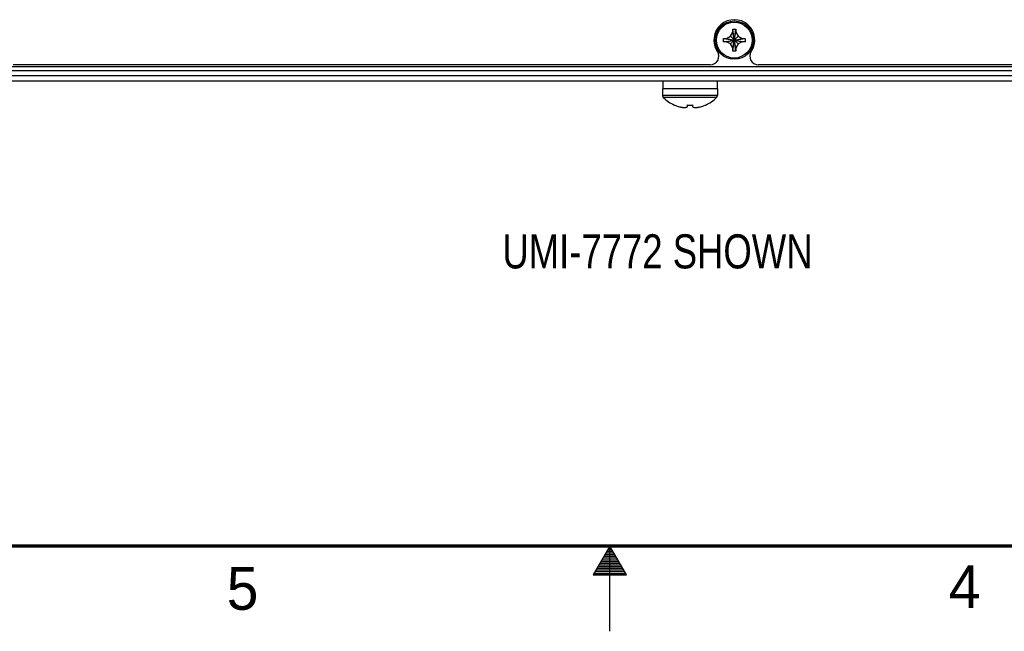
# Model space of a CAD drawing. Header units: inches. Extents: x 0 to 34, y 0 to 22.
# Tile 4 of 89: x 13.5 to 19.3, y 0 to 3.6. Entities that reach past the tile are written whole.
import ezdxf

# ---------------------------------------------------------------- set-up
doc = ezdxf.new("R2010")
doc.units = ezdxf.units.IN
doc.header["$LTSCALE"] = 1.87
doc.header["$MEASUREMENT"] = 0
doc.layers.get('0').update_dxf_attribs({"linetype": 'CONTINUOUS'})
doc.layers.add('DETAIL', color=7, linetype='CONTINUOUS')
doc.styles.get("Standard").update_dxf_attribs({"font": 'txt', "width": 0.8})

msp = doc.modelspace()

# ---------------------------------------------------------------- linework, layer by layer
at = {"color": 7, "linetype": 'CONTINUOUS'}
for p, q in [((17.7215, 3.531), (17.7395, 3.531)), ((17.7215, 3.513), (17.7215, 3.531)), ((17.7395, 3.403), (17.7215, 3.531)), ((17.7215, 3.403), (17.7395, 3.531)), ((17.7395, 3.531), (17.7395, 3.513)), ((17.6665, 3.458), (17.7945, 3.476)), ((17.6665, 3.476), (17.6845, 3.476)), ((17.6665, 3.476), (17.7945, 3.458)), ((17.6665, 3.458), (17.6665, 3.476)), ((17.6845, 3.476), (17.708, 3.4895)), ((17.6845, 3.458), (17.7765, 3.476)), ((17.6845, 3.476), (17.7765, 3.458)), ((17.708, 3.4895), (17.7215, 3.513)), ((17.708, 3.4895), (17.7531, 3.4444)), ((17.708, 3.4444), (17.7531, 3.4895)), ((17.7395, 3.421), (17.7215, 3.513)), ((17.7215, 3.421), (17.7395, 3.513)), ((17.7395, 3.513), (17.7531, 3.4895)), ((17.7531, 3.4895), (17.7765, 3.476)), ((17.7765, 3.476), (17.7945, 3.476)), ((17.7945, 3.476), (17.7945, 3.458)), ((17.6845, 3.458), (17.6665, 3.458)), ((17.708, 3.4444), (17.6845, 3.458)), ((17.7215, 3.421), (17.708, 3.4444)), ((17.7215, 3.403), (17.7215, 3.421)), ((17.7531, 3.4444), (17.7395, 3.421)), ((17.7395, 3.421), (17.7395, 3.403)), ((17.7765, 3.458), (17.7531, 3.4444)), ((17.7945, 3.458), (17.7765, 3.458)), ((17.7395, 3.403), (17.7215, 3.403)), ((12.7405, 3.312), (22.7205, 3.312)), ((17.5896, 3.322), (13.5015, 3.322)), ((21.9596, 3.322), (17.8715, 3.322)), ((22.7305, 3.287), (12.7305, 3.287)), ((22.7305, 3.257), (12.7305, 3.257)), ((22.7305, 3.227), (12.7305, 3.227)), ((17.6315, 3.182), (17.3095, 3.182)), ((17.3095, 3.182), (17.3095, 3.1417)), ((17.3105, 3.227), (17.3105, 3.182)), ((17.6305, 3.227), (17.6305, 3.182)), ((17.6315, 3.182), (17.6315, 3.1417)), ((17.6315, 3.1417), (17.3095, 3.1417)), ((17.6271, 3.131), (17.314, 3.131)), ((17.4555, 3.076), (17.4555, 3.0863)), ((17.4855, 3.0863), (17.4855, 3.076))]:
    msp.add_line(p, q, dxfattribs=at)
at = {"color": 2, "linetype": 'CONTINUOUS'}
for p, q in [((17, 0.5), (16.902, 0.3303)), ((16.9827, 0.47), (17.0173, 0.47)), ((16.9885, 0.48), (17.0116, 0.48)), ((16.9942, 0.49), (17.0058, 0.49)), ((17.098, 0.3303), (17, 0.5)), ((17, 0), (17, 0.5)), ((16.9481, 0.41), (17.052, 0.41)), ((16.9538, 0.42), (17.0462, 0.42)), ((16.9596, 0.43), (17.0404, 0.43)), ((16.9654, 0.44), (17.0347, 0.44)), ((16.9712, 0.45), (17.0289, 0.45)), ((16.9769, 0.46), (17.0231, 0.46)), ((16.9134, 0.35), (17.0866, 0.35)), ((16.9192, 0.36), (17.0808, 0.36)), ((16.925, 0.37), (17.0751, 0.37)), ((16.9307, 0.38), (17.0693, 0.38)), ((16.9365, 0.39), (17.0635, 0.39)), ((16.9423, 0.4), (17.0578, 0.4)), ((16.902, 0.3303), (17.098, 0.3303)), ((16.9076, 0.34), (17.0924, 0.34))]:
    msp.add_line(p, q, dxfattribs=at)
at = {"color": 7, "linetype": 'CONTINUOUS', "const_width": 0.02}
msp.add_lwpolyline([(0.5, 0.5), (33.5, 0.5)], dxfattribs=at)
at = {"color": 7, "linetype": 'CONTINUOUS'}
for radius in [0.1125, 0.105]:
    msp.add_circle((17.7305, 3.467), radius, dxfattribs=at)
for centre, radius, start, end in [((17.7305, 3.467), 0.12, 326.02552, 213.97448), ((17.5896, 3.372), 0.05, 270, 33.97448), ((17.8715, 3.372), 0.05, 146.02552, 270), ((17.3245, 3.1417), 0.015, 180, 225.48667), ((17.4705, 3.2902), 0.2233, 225.48667, 245.94509), ((17.4705, 3.2902), 0.2233, 294.05491, 314.51333), ((17.6165, 3.1417), 0.015, 314.51333, 360), ((17.4705, 3.2902), 0.2227, 246.23747, 254.10632), ((17.4705, 3.2902), 0.2227, 285.89368, 293.76253)]:
    msp.add_arc(centre, radius, start, end, dxfattribs=at)
for points, knots in [([(17.3795, 3.0863), (17.3796, 3.0864), (17.3796, 3.0864), (17.3797, 3.0866), (17.3798, 3.0867), (17.3798, 3.0868)], [0, 0, 0, 0, 0.112192, 0.446443, 1, 1, 1, 1]), ([(17.4555, 3.0863), (17.4556, 3.0864), (17.4556, 3.0866), (17.4556, 3.0867), (17.4556, 3.0868)], [0, 0, 0, 0, 0.498153, 1, 1, 1, 1]), ([(17.4556, 3.0868), (17.4589, 3.0866), (17.4656, 3.0863), (17.4755, 3.0863), (17.4822, 3.0866), (17.4855, 3.0868)], [0, 0, 0, 0, 0.332888, 0.667112, 1, 1, 1, 1]), ([(17.4855, 3.0868), (17.4855, 3.0867), (17.4855, 3.0866), (17.4855, 3.0864), (17.4855, 3.0863)], [0, 0, 0, 0, 0.501853, 1, 1, 1, 1]), ([(17.5613, 3.0868), (17.5613, 3.0867), (17.5614, 3.0866), (17.5615, 3.0864), (17.5615, 3.0864), (17.5615, 3.0863)], [0, 0, 0, 0, 0.553455, 0.887763, 1, 1, 1, 1])]:
    msp.add_open_spline(points, degree=3, knots=knots, dxfattribs=at)
for points in [[(17.3798, 3.0868), (17.38, 3.0867), (17.3801, 3.0866), (17.3803, 3.0866)], [(17.3803, 3.0866), (17.3805, 3.0865), (17.3806, 3.0864), (17.3808, 3.0863)], [(17.4095, 3.076), (17.4116, 3.0755), (17.4136, 3.075), (17.4157, 3.0746)], [(17.4157, 3.0746), (17.4177, 3.0742), (17.4196, 3.0738), (17.4216, 3.0735)], [(17.4216, 3.0735), (17.4235, 3.0732), (17.4254, 3.0729), (17.4273, 3.0726)], [(17.4273, 3.0726), (17.4292, 3.0724), (17.4311, 3.0722), (17.433, 3.072)], [(17.433, 3.072), (17.4349, 3.0718), (17.4368, 3.0717), (17.4387, 3.0715)], [(17.4387, 3.0715), (17.4402, 3.0717), (17.4416, 3.0719), (17.4431, 3.0722)], [(17.4431, 3.0722), (17.4445, 3.0724), (17.4459, 3.0728), (17.4472, 3.0731)], [(17.4472, 3.0731), (17.4486, 3.0735), (17.45, 3.0739), (17.4514, 3.0744)], [(17.4514, 3.0744), (17.4528, 3.0749), (17.4542, 3.0754), (17.4555, 3.076)], [(17.4855, 3.076), (17.4869, 3.0754), (17.4883, 3.0749), (17.4897, 3.0744)], [(17.4897, 3.0744), (17.4911, 3.0739), (17.4925, 3.0735), (17.4939, 3.0731)], [(17.4939, 3.0731), (17.4952, 3.0728), (17.4966, 3.0724), (17.498, 3.0722)], [(17.498, 3.0722), (17.4995, 3.0719), (17.5009, 3.0717), (17.5024, 3.0715)], [(17.5024, 3.0715), (17.5043, 3.0717), (17.5062, 3.0718), (17.5081, 3.072)], [(17.5081, 3.072), (17.51, 3.0722), (17.5119, 3.0724), (17.5138, 3.0726)], [(17.5138, 3.0726), (17.5157, 3.0729), (17.5176, 3.0732), (17.5195, 3.0735)], [(17.5195, 3.0735), (17.5215, 3.0738), (17.5234, 3.0742), (17.5254, 3.0746)], [(17.5254, 3.0746), (17.5274, 3.075), (17.5295, 3.0755), (17.5315, 3.076)], [(17.5603, 3.0863), (17.5605, 3.0864), (17.5606, 3.0865), (17.5608, 3.0866)], [(17.5608, 3.0866), (17.561, 3.0866), (17.5611, 3.0867), (17.5613, 3.0868)]]:
    msp.add_open_spline(points, degree=3, dxfattribs=at)

# ---------------------------------------------------------------- texts
at = {"color": 2, "linetype": 'CONTINUOUS'}
for s, p in [('5', (14.754, 0.1262)), ('4', (18.9884, 0.1369))]:
    msp.add_text(s, height=0.25, dxfattribs=at).set_placement(p)
at = {"layer": 'DETAIL', "color": 2, "linetype": 'CONTINUOUS', "width": 0.8}
msp.add_text('UMI-7772 SHOWN', height=0.2, dxfattribs=at).set_placement((16.3705, 2.1283))

doc.saveas('drawing.dxf')
